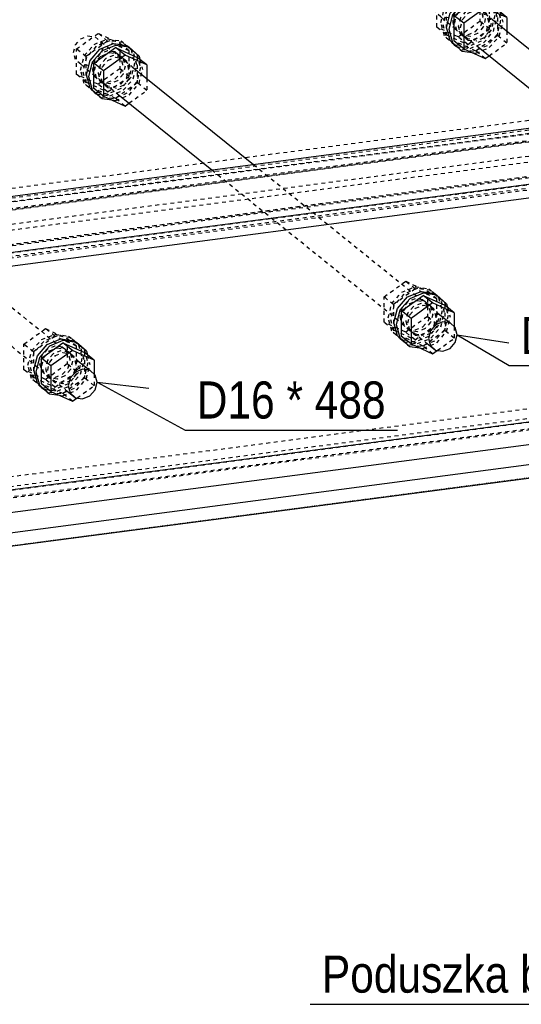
# Model space of a CAD drawing. Header units: millimetres. Extents: x 0 to 5940, y 0 to 2970.
# Tile 12 of 16: x 2811 to 3069, y 1219 to 1726. Entities that reach past the tile are written whole.
import ezdxf

# ---------------------------------------------------------------- set-up
doc = ezdxf.new("R2010")
doc.units = ezdxf.units.MM
doc.linetypes.add('DXK_LINE_DOT2', pattern=[3.9198, 1.9599, -1.9599])
doc.linetypes.add('DXK_LINE_DOT4', pattern=[0.9408, 0.4704, -0.4704])
doc.styles.add('Arial Narrow', font='ARIALN.TTF', dxfattribs={"height": 0.2})

# ---------------------------------------------------------------- blocks, each defined once
blk = doc.blocks.new('Part-2667976-1308 - 1297')
at = {"color": 5, "linetype": 'Continuous'}
for p, q in [((1054.1, 1404.17), (3464.78, 1721.27)), ((1084.82, 1379.42), (3495.49, 1696.52)), ((1084.82, 1372.42), (3495.49, 1689.52)), ((1070.39, 1255.27), (3481.07, 1572.36)), ((1073.76, 1244.04), (3484.44, 1561.14)), ((1084.82, 1235.14), (3495.49, 1552.23)), ((1084.82, 1228.14), (3495.49, 1545.23))]:
    blk.add_line(p, q, dxfattribs=at)
at = {"color": 8, "linetype": 'DXK_LINE_DOT2'}
for p, q in [((1054.1, 1397.18), (3464.78, 1714.27)), ((1065.15, 1388.27), (3475.83, 1705.37)), ((1072.47, 1381.72), (3483.15, 1698.82)), ((1073.76, 1381.33), (3484.44, 1698.43)), ((1068.52, 1377.05), (3479.2, 1694.14)), ((1079.47, 1376.73), (3481.07, 1692.63)), ((1068.52, 1261.79), (3464.78, 1576.98)), ((1068.52, 1256.78), (3479.2, 1573.87)), ((1054.1, 1252.89), (3464.78, 1569.99)), ((1066.44, 1250.59), (3477.12, 1567.69)), ((1067.19, 1251.25), (3475.83, 1568.08))]:
    blk.add_line(p, q, dxfattribs=at)
blk = doc.blocks.new('Part-2667976-1309 - 1297')
at = {"color": 8, "linetype": 'DXK_LINE_DOT2'}
for p, q in [((910.17, 1389.38), (3306.43, 1704.58)), ((910.17, 1384.37), (3320.85, 1701.47)), ((1054.1, 1401.55), (3322.72, 1699.96)), ((895.75, 1380.49), (3306.43, 1697.58)), ((908.09, 1378.19), (3318.77, 1695.28)), ((908.84, 1378.85), (3317.48, 1695.68)), ((1061.88, 1390.9), (3326.1, 1688.73)), ((1068.08, 1381.36), (3337.15, 1679.83)), ((1068.52, 1374.42), (3337.15, 1672.83))]:
    blk.add_line(p, q, dxfattribs=at)
blk = doc.blocks.new('Part-2667976-1396 - 1297')
at = {"color": 8, "linetype": 'DXK_LINE_DOT2'}
for p, q in [((2653.17, 1684.31), (2654.16, 1688.22)), ((2654.16, 1688.22), (2656.88, 1691.35)), ((2656.88, 1691.35), (2660.58, 1692.85)), ((2660.58, 1692.85), (2664.29, 1692.33)), ((2664.29, 1692.33), (2683.4, 1676.93)), ((2664.29, 1692.33), (2667.01, 1689.91)), ((2667.01, 1689.91), (2668, 1686.26)), ((2654.16, 1680.66), (2653.17, 1684.31)), ((2668, 1686.26), (2667.01, 1682.35)), ((2656.88, 1678.25), (2654.16, 1680.66)), ((2656.88, 1678.25), (2675.98, 1662.85)), ((2660.58, 1677.72), (2656.88, 1678.25)), ((2664.29, 1679.22), (2660.58, 1677.72)), ((2667.01, 1682.35), (2664.29, 1679.22)), ((2724.35, 1623.88), (2834.33, 1535.26)), ((2745.75, 1626.69), (2841.74, 1549.33))]:
    blk.add_line(p, q, dxfattribs=at)
at = {"color": 5, "linetype": 'Continuous'}
for p, q in [((2683.4, 1676.93), (2745.75, 1626.69)), ((2675.98, 1662.85), (2724.35, 1623.88)), ((2841.74, 1549.33), (2846.99, 1545.11)), ((2836.86, 1541.01), (2835.86, 1537.09)), ((2839.57, 1544.13), (2836.86, 1541.01)), ((2843.28, 1545.63), (2839.57, 1544.13)), ((2846.99, 1545.11), (2843.28, 1545.63)), ((2849.7, 1542.7), (2846.99, 1545.11)), ((2850.7, 1539.05), (2849.7, 1542.7)), ((2835.86, 1537.09), (2836.86, 1533.44)), ((2849.7, 1535.13), (2850.7, 1539.05)), ((2834.33, 1535.26), (2839.57, 1531.03)), ((2836.86, 1533.44), (2839.57, 1531.03)), ((2839.57, 1531.03), (2843.28, 1530.51)), ((2843.28, 1530.51), (2846.99, 1532.01)), ((2846.99, 1532.01), (2849.7, 1535.13))]:
    blk.add_line(p, q, dxfattribs=at)
blk = doc.blocks.new('Part-2667976-1397 - 1297')
at = {"color": 5, "linetype": 'Continuous'}
for p, q in [((2825.09, 1558.49), (2832.04, 1561.31)), ((2832.04, 1561.31), (2839, 1560.32)), ((2820, 1552.63), (2825.09, 1558.49)), ((2826.21, 1557.59), (2821.12, 1551.73)), ((2833.17, 1560.4), (2826.21, 1557.59)), ((2840.12, 1559.42), (2833.17, 1560.4)), ((2839, 1560.32), (2840.12, 1559.42)), ((2845.21, 1554.9), (2840.12, 1559.42)), ((2818.13, 1545.3), (2820, 1552.63)), ((2821.12, 1551.73), (2819.26, 1544.39)), ((2845.21, 1554.9), (2845.7, 1553.1)), ((2820, 1538.45), (2818.13, 1545.3)), ((2819.26, 1544.39), (2821.12, 1537.54)), ((2825.09, 1533.93), (2820, 1538.45)), ((2821.12, 1537.54), (2826.21, 1533.02)), ((2825.09, 1533.93), (2826.21, 1533.02)), ((2826.21, 1533.02), (2831.21, 1532.31))]:
    blk.add_line(p, q, dxfattribs=at)
at = {"color": 8, "linetype": 'DXK_LINE_DOT2'}
for p, q in [((2839, 1560.32), (2844.09, 1555.8)), ((2828.1, 1553.57), (2825.22, 1550.25)), ((2826.34, 1549.34), (2829.23, 1552.66)), ((2832.04, 1555.16), (2828.1, 1553.57)), ((2829.23, 1552.66), (2833.17, 1554.26)), ((2835.98, 1554.6), (2832.04, 1555.16)), ((2833.17, 1554.26), (2837.11, 1553.7)), ((2835.98, 1554.6), (2837.11, 1553.7)), ((2838.87, 1552.04), (2835.98, 1554.6)), ((2837.11, 1553.7), (2839.99, 1551.14)), ((2839.92, 1548.16), (2838.87, 1552.04)), ((2839.99, 1551.14), (2841.05, 1547.26)), ((2844.09, 1555.8), (2845.95, 1548.96)), ((2845.7, 1553.1), (2847.07, 1548.05)), ((2825.22, 1550.25), (2824.16, 1546.09)), ((2824.16, 1546.09), (2825.22, 1542.21)), ((2825.28, 1545.18), (2826.34, 1549.34)), ((2838.87, 1544.01), (2839.92, 1548.16)), ((2841.05, 1547.26), (2839.99, 1543.1)), ((2845.95, 1548.96), (2844.09, 1541.62)), ((2845.21, 1540.71), (2847.07, 1548.05)), ((2825.22, 1542.21), (2828.1, 1539.65)), ((2826.34, 1541.3), (2825.28, 1545.18)), ((2829.23, 1538.74), (2826.34, 1541.3)), ((2835.98, 1540.68), (2838.87, 1544.01)), ((2839.99, 1543.1), (2837.11, 1539.78)), ((2844.09, 1541.62), (2839, 1535.76)), ((2828.1, 1539.65), (2829.23, 1538.74)), ((2828.1, 1539.65), (2832.04, 1539.09)), ((2833.17, 1538.18), (2829.23, 1538.74)), ((2832.04, 1539.09), (2835.98, 1540.68)), ((2837.11, 1539.78), (2833.17, 1538.18)), ((2840.12, 1534.85), (2845.21, 1540.71)), ((2832.04, 1532.94), (2825.09, 1533.93)), ((2831.21, 1532.31), (2833.17, 1532.04)), ((2839, 1535.76), (2832.04, 1532.94)), ((2833.17, 1532.04), (2840.12, 1534.85))]:
    blk.add_line(p, q, dxfattribs=at)
blk = doc.blocks.new('Part-2667976-1398 - 1297')
at = {"color": 5, "linetype": 'Continuous'}
for p, q in [((2822.04, 1551.31), (2833.17, 1559.32)), ((2838.04, 1555.4), (2833.17, 1559.32)), ((2833.17, 1559.32), (2844.29, 1554.23)), ((2826.91, 1547.38), (2822.04, 1551.31)), ((2822.04, 1538.21), (2822.04, 1551.31)), ((2838.04, 1555.4), (2826.91, 1547.38)), ((2849.16, 1550.31), (2838.04, 1555.4)), ((2849.16, 1550.31), (2844.29, 1554.23)), ((2826.91, 1547.38), (2826.91, 1534.28)), ((2849.16, 1550.31), (2849.16, 1543.18)), ((2826.91, 1534.28), (2822.04, 1538.21)), ((2826.91, 1534.28), (2838.04, 1529.19)), ((2838.04, 1529.19), (2840.42, 1530.91))]:
    blk.add_line(p, q, dxfattribs=at)
at = {"color": 8, "linetype": 'DXK_LINE_DOT2'}
for p, q in [((2844.29, 1554.23), (2844.29, 1541.13)), ((2844.29, 1541.13), (2833.17, 1533.12)), ((2849.16, 1537.21), (2844.29, 1541.13)), ((2849.16, 1543.18), (2849.16, 1537.21)), ((2833.17, 1533.12), (2822.04, 1538.21)), ((2840.42, 1530.91), (2849.16, 1537.21)), ((2838.04, 1529.19), (2833.17, 1533.12))]:
    blk.add_line(p, q, dxfattribs=at)
blk = doc.blocks.new('Part-2667976-1399 - 1297')
at = {"color": 8, "linetype": 'DXK_LINE_DOT2'}
for p, q in [((2822.09, 1560.91), (2829.05, 1563.72)), ((2830.17, 1562.82), (2823.22, 1560)), ((2829.05, 1563.72), (2836, 1562.74)), ((2837.12, 1561.83), (2830.17, 1562.82)), ((2836, 1562.74), (2837.12, 1561.83)), ((2836, 1562.74), (2841.09, 1558.22)), ((2842.21, 1557.31), (2837.12, 1561.83)), ((2817, 1555.05), (2822.09, 1560.91)), ((2823.22, 1560), (2818.12, 1554.14)), ((2829.05, 1557.58), (2825.1, 1555.98)), ((2826.23, 1555.08), (2830.17, 1556.67)), ((2832.99, 1557.02), (2829.05, 1557.58)), ((2830.17, 1556.67), (2834.11, 1556.11)), ((2832.99, 1557.02), (2834.11, 1556.11)), ((2835.87, 1554.46), (2832.99, 1557.02)), ((2841.09, 1558.22), (2842.95, 1551.37)), ((2844.08, 1550.46), (2842.21, 1557.31)), ((2815.14, 1547.71), (2817, 1555.05)), ((2818.12, 1554.14), (2816.26, 1546.81)), ((2822.22, 1552.66), (2821.16, 1548.5)), ((2825.1, 1555.98), (2822.22, 1552.66)), ((2822.29, 1547.6), (2823.34, 1551.76)), ((2823.34, 1551.76), (2826.23, 1555.08)), ((2834.11, 1556.11), (2836.99, 1553.55)), ((2836.93, 1550.58), (2835.87, 1554.46)), ((2836.99, 1553.55), (2838.05, 1549.67)), ((2842.95, 1551.37), (2841.09, 1544.03)), ((2817, 1540.87), (2815.14, 1547.71)), ((2816.26, 1546.81), (2818.12, 1539.96)), ((2821.16, 1548.5), (2822.22, 1544.62)), ((2823.34, 1543.72), (2822.29, 1547.6)), ((2832.99, 1543.1), (2835.87, 1546.42)), ((2835.87, 1546.42), (2836.93, 1550.58)), ((2838.05, 1549.67), (2836.99, 1545.51)), ((2842.21, 1543.13), (2844.08, 1550.46)), ((2822.22, 1544.62), (2825.1, 1542.06)), ((2826.23, 1541.16), (2823.34, 1543.72)), ((2825.1, 1542.06), (2826.23, 1541.16)), ((2825.1, 1542.06), (2829.05, 1541.5)), ((2830.17, 1540.6), (2826.23, 1541.16)), ((2829.05, 1541.5), (2832.99, 1543.1)), ((2834.11, 1542.19), (2830.17, 1540.6)), ((2836.99, 1545.51), (2834.11, 1542.19)), ((2841.09, 1544.03), (2836, 1538.17)), ((2837.12, 1537.27), (2842.21, 1543.13)), ((2822.09, 1536.34), (2817, 1540.87)), ((2818.12, 1539.96), (2823.22, 1535.44)), ((2822.09, 1536.34), (2823.22, 1535.44)), ((2829.05, 1535.36), (2822.09, 1536.34)), ((2836, 1538.17), (2829.05, 1535.36)), ((2830.17, 1534.45), (2837.12, 1537.27)), ((2823.22, 1535.44), (2823.55, 1535.39)), ((2823.55, 1535.39), (2830.17, 1534.45))]:
    blk.add_line(p, q, dxfattribs=at)
blk = doc.blocks.new('Part-2667976-1400 - 1297')
at = {"color": 8, "linetype": 'DXK_LINE_DOT2'}
for p, q in [((2813.05, 1558.55), (2824.18, 1566.57)), ((2829.05, 1562.64), (2824.18, 1566.57)), ((2824.18, 1566.57), (2835.3, 1561.48)), ((2829.05, 1562.64), (2817.92, 1554.63)), ((2840.17, 1557.56), (2829.05, 1562.64)), ((2840.17, 1557.56), (2835.3, 1561.48)), ((2835.3, 1561.48), (2835.3, 1548.38)), ((2817.92, 1554.63), (2813.05, 1558.55)), ((2813.05, 1545.45), (2813.05, 1558.55)), ((2840.17, 1544.45), (2840.17, 1557.56)), ((2817.92, 1554.63), (2817.92, 1541.53)), ((2835.3, 1548.38), (2824.18, 1540.36)), ((2840.17, 1544.45), (2835.3, 1548.38)), ((2817.92, 1541.53), (2813.05, 1545.45)), ((2824.18, 1540.36), (2813.05, 1545.45)), ((2817.92, 1541.53), (2829.05, 1536.44)), ((2829.05, 1536.44), (2840.17, 1544.45)), ((2829.05, 1536.44), (2824.18, 1540.36))]:
    blk.add_line(p, q, dxfattribs=at)
blk = doc.blocks.new('Part-2667976-1405 - 1297')
at = {"color": 8, "linetype": 'DXK_LINE_DOT2'}
for p, q in [((2839.6, 1712.62), (2842.31, 1715.74)), ((2842.31, 1715.74), (2846.02, 1717.24)), ((2846.02, 1717.24), (2849.73, 1716.72)), ((2849.73, 1716.72), (2868.83, 1701.32)), ((2849.73, 1716.72), (2852.44, 1714.31)), ((2852.44, 1714.31), (2853.44, 1710.66)), ((2838.6, 1708.7), (2839.6, 1712.62)), ((2839.6, 1705.05), (2838.6, 1708.7)), ((2853.44, 1710.66), (2852.44, 1706.74)), ((2842.31, 1702.64), (2839.6, 1705.05)), ((2849.73, 1703.62), (2846.02, 1702.12)), ((2852.44, 1706.74), (2849.73, 1703.62)), ((2842.31, 1702.64), (2861.42, 1687.25)), ((2846.02, 1702.12), (2842.31, 1702.64)), ((2909.79, 1648.27), (3019.76, 1559.65)), ((2931.18, 1651.08), (3027.18, 1573.73))]:
    blk.add_line(p, q, dxfattribs=at)
at = {"color": 5, "linetype": 'Continuous'}
for p, q in [((2868.83, 1701.32), (2931.18, 1651.08)), ((2861.42, 1687.25), (2909.79, 1648.27)), ((3027.18, 1573.73), (3032.43, 1569.5)), ((3025.01, 1568.52), (3022.29, 1565.4)), ((3028.72, 1570.03), (3025.01, 1568.52)), ((3032.43, 1569.5), (3028.72, 1570.03)), ((3035.14, 1567.09), (3032.43, 1569.5)), ((3036.13, 1563.44), (3035.14, 1567.09)), ((3022.29, 1565.4), (3021.3, 1561.49)), ((3021.3, 1561.49), (3022.29, 1557.84)), ((3035.14, 1559.52), (3036.13, 1563.44)), ((3019.76, 1559.65), (3025.01, 1555.42)), ((3022.29, 1557.84), (3025.01, 1555.42)), ((3028.72, 1554.9), (3032.43, 1556.4)), ((3032.43, 1556.4), (3035.14, 1559.52)), ((3025.01, 1555.42), (3028.72, 1554.9))]:
    blk.add_line(p, q, dxfattribs=at)
blk = doc.blocks.new('Part-2667976-1406 - 1297')
at = {"color": 5, "linetype": 'Continuous'}
for p, q in [((3005.43, 1577.02), (3010.52, 1582.89)), ((3011.65, 1581.98), (3006.56, 1576.12)), ((3010.52, 1582.89), (3017.48, 1585.7)), ((3018.6, 1584.8), (3011.65, 1581.98)), ((3017.48, 1585.7), (3024.43, 1584.72)), ((3025.56, 1583.81), (3018.6, 1584.8)), ((3024.43, 1584.72), (3025.56, 1583.81)), ((3030.65, 1579.29), (3025.56, 1583.81)), ((3003.57, 1569.69), (3005.43, 1577.02)), ((3030.65, 1579.29), (3031.14, 1577.49)), ((3006.56, 1576.12), (3004.69, 1568.78)), ((3005.43, 1562.84), (3003.57, 1569.69)), ((3004.69, 1568.78), (3006.56, 1561.94)), ((3010.52, 1558.32), (3005.43, 1562.84)), ((3006.56, 1561.94), (3011.65, 1557.41)), ((3010.52, 1558.32), (3011.65, 1557.41)), ((3011.65, 1557.41), (3016.65, 1556.71))]:
    blk.add_line(p, q, dxfattribs=at)
at = {"color": 8, "linetype": 'DXK_LINE_DOT2'}
for p, q in [((3024.43, 1584.72), (3029.52, 1580.19)), ((3013.54, 1577.96), (3010.65, 1574.64)), ((3011.78, 1573.73), (3014.66, 1577.05)), ((3017.48, 1579.55), (3013.54, 1577.96)), ((3014.66, 1577.05), (3018.6, 1578.65)), ((3021.42, 1579), (3017.48, 1579.55)), ((3018.6, 1578.65), (3022.54, 1578.09)), ((3021.42, 1579), (3022.54, 1578.09)), ((3024.3, 1576.43), (3021.42, 1579)), ((3022.54, 1578.09), (3025.43, 1575.53)), ((3025.36, 1572.55), (3024.3, 1576.43)), ((3029.52, 1580.19), (3031.39, 1573.35)), ((3031.14, 1577.49), (3032.51, 1572.44)), ((3010.65, 1574.64), (3009.6, 1570.48)), ((3010.72, 1569.58), (3011.78, 1573.73)), ((3024.3, 1568.4), (3025.36, 1572.55)), ((3025.43, 1575.53), (3026.48, 1571.65)), ((3026.48, 1571.65), (3025.43, 1567.49)), ((3031.39, 1573.35), (3029.52, 1566.01)), ((3030.65, 1565.11), (3032.51, 1572.44)), ((3009.6, 1570.48), (3010.65, 1566.6)), ((3010.65, 1566.6), (3013.54, 1564.04)), ((3011.78, 1565.7), (3010.72, 1569.58)), ((3021.42, 1565.08), (3024.3, 1568.4)), ((3025.43, 1567.49), (3022.54, 1564.17)), ((3011.78, 1565.7), (3012.35, 1565.19)), ((3012.35, 1565.19), (3014.66, 1563.13)), ((3013.54, 1564.04), (3014.66, 1563.13)), ((3013.54, 1564.04), (3014.48, 1563.91)), ((3014.48, 1563.91), (3017.48, 1563.48)), ((3014.66, 1563.13), (3018.6, 1562.58)), ((3017.48, 1563.48), (3021.42, 1565.08)), ((3022.54, 1564.17), (3018.6, 1562.58)), ((3029.52, 1566.01), (3024.43, 1560.15)), ((3025.56, 1559.24), (3030.65, 1565.11)), ((3017.48, 1557.34), (3010.52, 1558.32)), ((3016.65, 1556.71), (3018.6, 1556.43)), ((3024.43, 1560.15), (3017.48, 1557.34)), ((3018.6, 1556.43), (3025.56, 1559.24))]:
    blk.add_line(p, q, dxfattribs=at)
blk = doc.blocks.new('Part-2667976-1407 - 1297')
at = {"color": 5, "linetype": 'Continuous'}
for p, q in [((3007.48, 1575.7), (3018.6, 1583.71)), ((3023.47, 1579.79), (3018.6, 1583.71)), ((3018.6, 1583.71), (3029.73, 1578.63)), ((3023.47, 1579.79), (3012.35, 1571.78)), ((3034.6, 1574.7), (3023.47, 1579.79)), ((3034.6, 1574.7), (3029.73, 1578.63)), ((3012.35, 1571.78), (3007.48, 1575.7)), ((3007.48, 1562.6), (3007.48, 1575.7)), ((3012.35, 1571.78), (3012.35, 1558.67)), ((3034.6, 1574.7), (3034.6, 1567.57)), ((3012.35, 1558.67), (3007.48, 1562.6)), ((3012.35, 1558.67), (3023.47, 1553.59)), ((3023.47, 1553.59), (3025.86, 1555.3))]:
    blk.add_line(p, q, dxfattribs=at)
at = {"color": 8, "linetype": 'DXK_LINE_DOT2'}
for p, q in [((3029.73, 1578.63), (3029.73, 1565.53)), ((3034.6, 1567.57), (3034.6, 1561.6)), ((3018.6, 1557.51), (3007.48, 1562.6)), ((3029.73, 1565.53), (3018.6, 1557.51)), ((3025.86, 1555.3), (3034.6, 1561.6)), ((3034.6, 1561.6), (3029.73, 1565.53)), ((3023.47, 1553.59), (3018.6, 1557.51))]:
    blk.add_line(p, q, dxfattribs=at)
blk = doc.blocks.new('Part-2667976-1408 - 1297')
at = {"color": 8, "linetype": 'DXK_LINE_DOT2'}
for p, q in [((3007.53, 1585.3), (3014.48, 1588.12)), ((3015.61, 1587.21), (3008.65, 1584.4)), ((3014.48, 1588.12), (3021.44, 1587.13)), ((3022.56, 1586.22), (3015.61, 1587.21)), ((3021.44, 1587.13), (3022.56, 1586.22)), ((3021.44, 1587.13), (3026.53, 1582.61)), ((3002.44, 1579.44), (3007.53, 1585.3)), ((3008.65, 1584.4), (3003.56, 1578.53)), ((3014.48, 1581.97), (3010.54, 1580.37)), ((3018.42, 1581.41), (3014.48, 1581.97)), ((3027.65, 1581.7), (3022.56, 1586.22)), ((3026.53, 1582.61), (3028.39, 1575.76)), ((3029.51, 1574.86), (3027.65, 1581.7)), ((3000.57, 1572.1), (3002.44, 1579.44)), ((3003.56, 1578.53), (3001.7, 1571.2)), ((3007.66, 1577.05), (3006.6, 1572.9)), ((3010.54, 1580.37), (3007.66, 1577.05)), ((3008.78, 1576.15), (3011.67, 1579.47)), ((3011.67, 1579.47), (3015.61, 1581.06)), ((3015.61, 1581.06), (3019.55, 1580.51)), ((3018.42, 1581.41), (3019.55, 1580.51)), ((3021.31, 1578.85), (3018.42, 1581.41)), ((3019.55, 1580.51), (3022.43, 1577.94)), ((3022.36, 1574.97), (3021.31, 1578.85)), ((3022.43, 1577.94), (3023.49, 1574.06)), ((3002.44, 1565.26), (3000.57, 1572.1)), ((3006.6, 1572.9), (3007.66, 1569.02)), ((3007.72, 1571.99), (3008.78, 1576.15)), ((3008.78, 1568.11), (3007.72, 1571.99)), ((3021.31, 1570.81), (3022.36, 1574.97)), ((3023.49, 1574.06), (3022.43, 1569.91)), ((3028.39, 1575.76), (3026.53, 1568.43)), ((3027.65, 1567.52), (3029.51, 1574.86)), ((3001.7, 1571.2), (3003.56, 1564.35)), ((3007.66, 1569.02), (3010.54, 1566.45)), ((3011.67, 1565.55), (3008.78, 1568.11)), ((3010.54, 1566.45), (3011.67, 1565.55)), ((3010.54, 1566.45), (3014.48, 1565.9)), ((3014.48, 1565.9), (3018.42, 1567.49)), ((3019.55, 1566.59), (3015.61, 1564.99)), ((3018.42, 1567.49), (3021.31, 1570.81)), ((3022.43, 1569.91), (3019.55, 1566.59)), ((3026.53, 1568.43), (3021.44, 1562.56)), ((3022.56, 1561.66), (3027.65, 1567.52)), ((3007.53, 1560.74), (3002.44, 1565.26)), ((3003.56, 1564.35), (3008.65, 1559.83)), ((3015.61, 1564.99), (3011.67, 1565.55)), ((3021.44, 1562.56), (3014.48, 1559.75)), ((3015.61, 1558.84), (3022.56, 1561.66)), ((3007.53, 1560.74), (3008.65, 1559.83)), ((3014.48, 1559.75), (3007.53, 1560.74)), ((3008.65, 1559.83), (3015.61, 1558.84))]:
    blk.add_line(p, q, dxfattribs=at)
blk = doc.blocks.new('Part-2667976-1409 - 1297')
at = {"color": 8, "linetype": 'DXK_LINE_DOT2'}
for p, q in [((2998.49, 1582.94), (3009.61, 1590.96)), ((3014.48, 1587.03), (3003.36, 1579.02)), ((3014.48, 1587.03), (3009.61, 1590.96)), ((3009.61, 1590.96), (3020.74, 1585.87)), ((3025.61, 1581.95), (3014.48, 1587.03)), ((3003.36, 1579.02), (2998.49, 1582.94)), ((2998.49, 1569.84), (2998.49, 1582.94)), ((3025.61, 1581.95), (3020.74, 1585.87)), ((3020.74, 1585.87), (3020.74, 1572.77)), ((3025.61, 1568.85), (3025.61, 1581.95)), ((3003.36, 1579.02), (3003.36, 1565.92)), ((3020.74, 1572.77), (3009.61, 1564.76)), ((3025.61, 1568.85), (3020.74, 1572.77)), ((3003.36, 1565.92), (2998.49, 1569.84)), ((3009.61, 1564.76), (2998.49, 1569.84)), ((3014.48, 1560.83), (3025.61, 1568.85)), ((3003.36, 1565.92), (3014.48, 1560.83)), ((3014.48, 1560.83), (3009.61, 1564.76))]:
    blk.add_line(p, q, dxfattribs=at)
blk = doc.blocks.new('Part-2667976-1410 - 1297')
at = {"color": 5, "linetype": 'Continuous'}
for p, q in [((2852.18, 1710.48), (2859.13, 1713.3)), ((2859.13, 1713.3), (2866.09, 1712.31)), ((2847.09, 1704.62), (2852.18, 1710.48)), ((2853.3, 1709.58), (2848.21, 1703.72)), ((2860.26, 1712.39), (2853.3, 1709.58)), ((2867.21, 1711.41), (2860.26, 1712.39)), ((2866.09, 1712.31), (2867.21, 1711.41)), ((2872.3, 1706.88), (2867.21, 1711.41)), ((2845.22, 1697.29), (2847.09, 1704.62)), ((2848.21, 1703.72), (2846.35, 1696.38)), ((2872.3, 1706.88), (2872.79, 1705.09)), ((2847.09, 1690.44), (2845.22, 1697.29)), ((2846.35, 1696.38), (2848.21, 1689.53)), ((2852.18, 1685.92), (2847.09, 1690.44)), ((2848.21, 1689.53), (2853.3, 1685.01)), ((2852.18, 1685.92), (2853.3, 1685.01)), ((2853.3, 1685.01), (2858.3, 1684.3))]:
    blk.add_line(p, q, dxfattribs=at)
at = {"color": 8, "linetype": 'DXK_LINE_DOT2'}
for p, q in [((2866.09, 1712.31), (2871.18, 1707.79)), ((2855.19, 1705.56), (2852.31, 1702.24)), ((2853.43, 1701.33), (2856.32, 1704.65)), ((2859.13, 1707.15), (2855.19, 1705.56)), ((2856.32, 1704.65), (2860.26, 1706.25)), ((2863.07, 1706.59), (2859.13, 1707.15)), ((2860.26, 1706.25), (2864.2, 1705.69)), ((2863.07, 1706.59), (2864.2, 1705.69)), ((2865.96, 1704.03), (2863.07, 1706.59)), ((2864.2, 1705.69), (2867.08, 1703.13)), ((2867.01, 1700.15), (2865.96, 1704.03)), ((2871.18, 1707.79), (2873.04, 1700.94)), ((2872.79, 1705.09), (2874.16, 1700.04)), ((2852.31, 1702.24), (2851.25, 1698.08)), ((2851.25, 1698.08), (2852.31, 1694.2)), ((2852.38, 1697.17), (2853.43, 1701.33)), ((2865.96, 1695.99), (2867.01, 1700.15)), ((2867.08, 1703.13), (2868.14, 1699.25)), ((2868.14, 1699.25), (2867.08, 1695.09)), ((2873.04, 1700.94), (2871.18, 1693.61)), ((2872.3, 1692.7), (2874.16, 1700.04)), ((2852.31, 1694.2), (2855.19, 1691.64)), ((2853.43, 1693.29), (2852.38, 1697.17)), ((2853.43, 1693.29), (2854, 1692.79)), ((2863.07, 1692.67), (2865.96, 1695.99)), ((2867.08, 1695.09), (2864.2, 1691.77)), ((2871.18, 1693.61), (2866.09, 1687.75)), ((2854, 1692.79), (2856.32, 1690.73)), ((2855.19, 1691.64), (2856.32, 1690.73)), ((2855.19, 1691.64), (2859.13, 1691.08)), ((2856.32, 1690.73), (2860.26, 1690.17)), ((2859.13, 1691.08), (2863.07, 1692.67)), ((2864.2, 1691.77), (2860.26, 1690.17)), ((2867.21, 1686.84), (2872.3, 1692.7)), ((2859.13, 1684.93), (2852.18, 1685.92)), ((2858.3, 1684.3), (2860.26, 1684.03)), ((2866.09, 1687.75), (2859.13, 1684.93)), ((2860.26, 1684.03), (2867.21, 1686.84))]:
    blk.add_line(p, q, dxfattribs=at)
blk = doc.blocks.new('Part-2667976-1411 - 1297')
at = {"color": 5, "linetype": 'Continuous'}
for p, q in [((2849.13, 1703.3), (2860.26, 1711.31)), ((2865.13, 1707.39), (2860.26, 1711.31)), ((2860.26, 1711.31), (2871.38, 1706.22)), ((2854, 1699.37), (2849.13, 1703.3)), ((2849.13, 1690.19), (2849.13, 1703.3)), ((2865.13, 1707.39), (2854, 1699.37)), ((2876.25, 1702.3), (2865.13, 1707.39)), ((2876.25, 1702.3), (2871.38, 1706.22)), ((2854, 1699.37), (2854, 1686.27)), ((2876.25, 1702.3), (2876.25, 1695.35)), ((2854, 1686.27), (2849.13, 1690.19)), ((2854, 1686.27), (2865.13, 1681.18)), ((2865.13, 1681.18), (2867.14, 1682.63))]:
    blk.add_line(p, q, dxfattribs=at)
at = {"color": 8, "linetype": 'DXK_LINE_DOT2'}
for p, q in [((2871.38, 1706.22), (2871.38, 1693.12)), ((2871.38, 1693.12), (2860.26, 1685.11)), ((2876.25, 1689.2), (2871.38, 1693.12)), ((2876.25, 1695.35), (2876.25, 1689.2)), ((2860.26, 1685.11), (2849.13, 1690.19)), ((2867.14, 1682.63), (2876.25, 1689.2)), ((2865.13, 1681.18), (2860.26, 1685.11))]:
    blk.add_line(p, q, dxfattribs=at)
blk = doc.blocks.new('Part-2667976-1412 - 1297')
at = {"color": 8, "linetype": 'DXK_LINE_DOT2'}
for p, q in [((2849.18, 1712.9), (2856.14, 1715.71)), ((2857.26, 1714.81), (2850.31, 1711.99)), ((2856.14, 1715.71), (2863.09, 1714.73)), ((2864.21, 1713.82), (2857.26, 1714.81)), ((2863.09, 1714.73), (2864.21, 1713.82)), ((2863.09, 1714.73), (2868.18, 1710.21)), ((2869.3, 1709.3), (2864.21, 1713.82)), ((2844.09, 1707.04), (2849.18, 1712.9)), ((2850.31, 1711.99), (2845.21, 1706.13)), ((2856.14, 1709.57), (2852.19, 1707.97)), ((2853.32, 1707.07), (2857.26, 1708.66)), ((2860.08, 1709.01), (2856.14, 1709.57)), ((2857.26, 1708.66), (2861.2, 1708.1)), ((2860.08, 1709.01), (2861.2, 1708.1)), ((2862.96, 1706.45), (2860.08, 1709.01)), ((2868.18, 1710.21), (2870.04, 1703.36)), ((2871.17, 1702.45), (2869.3, 1709.3)), ((2842.23, 1699.7), (2844.09, 1707.04)), ((2845.21, 1706.13), (2843.35, 1698.79)), ((2849.31, 1704.65), (2848.25, 1700.49)), ((2852.19, 1707.97), (2849.31, 1704.65)), ((2849.38, 1699.59), (2850.43, 1703.74)), ((2850.43, 1703.74), (2853.32, 1707.07)), ((2861.2, 1708.1), (2864.08, 1705.54)), ((2864.02, 1702.57), (2862.96, 1706.45)), ((2864.08, 1705.54), (2865.14, 1701.66)), ((2870.04, 1703.36), (2868.18, 1696.02)), ((2844.09, 1692.85), (2842.23, 1699.7)), ((2843.35, 1698.79), (2845.21, 1691.95)), ((2848.25, 1700.49), (2849.31, 1696.61)), ((2850.43, 1695.71), (2849.38, 1699.59)), ((2860.08, 1695.09), (2862.96, 1698.41)), ((2862.96, 1698.41), (2864.02, 1702.57)), ((2865.14, 1701.66), (2864.08, 1697.5)), ((2869.3, 1695.12), (2871.17, 1702.45)), ((2849.31, 1696.61), (2852.19, 1694.05)), ((2853.32, 1693.15), (2850.43, 1695.71)), ((2852.19, 1694.05), (2853.32, 1693.15)), ((2852.19, 1694.05), (2856.14, 1693.49)), ((2857.26, 1692.59), (2853.32, 1693.15)), ((2856.14, 1693.49), (2860.08, 1695.09)), ((2861.2, 1694.18), (2857.26, 1692.59)), ((2864.08, 1697.5), (2861.2, 1694.18)), ((2868.18, 1696.02), (2863.09, 1690.16)), ((2864.21, 1689.26), (2869.3, 1695.12)), ((2849.18, 1688.33), (2844.09, 1692.85)), ((2845.21, 1691.95), (2850.31, 1687.43)), ((2849.18, 1688.33), (2850.31, 1687.43)), ((2856.14, 1687.35), (2849.18, 1688.33)), ((2863.09, 1690.16), (2856.14, 1687.35)), ((2857.26, 1686.44), (2864.21, 1689.26)), ((2850.31, 1687.43), (2857.26, 1686.44))]:
    blk.add_line(p, q, dxfattribs=at)
blk = doc.blocks.new('Part-2667976-1413 - 1297')
at = {"color": 8, "linetype": 'DXK_LINE_DOT2'}
for p, q in [((2840.14, 1710.54), (2851.27, 1718.56)), ((2856.14, 1714.63), (2851.27, 1718.56)), ((2851.27, 1718.56), (2862.39, 1713.47)), ((2856.14, 1714.63), (2845.01, 1706.62)), ((2867.26, 1709.54), (2856.14, 1714.63)), ((2867.26, 1709.54), (2862.39, 1713.47)), ((2862.39, 1713.47), (2862.39, 1700.37)), ((2845.01, 1706.62), (2840.14, 1710.54)), ((2840.14, 1697.44), (2840.14, 1710.54)), ((2867.26, 1696.44), (2867.26, 1709.54)), ((2845.01, 1706.62), (2845.01, 1693.52)), ((2862.39, 1700.37), (2851.27, 1692.35)), ((2867.26, 1696.44), (2862.39, 1700.37)), ((2845.01, 1693.52), (2840.14, 1697.44)), ((2851.27, 1692.35), (2840.14, 1697.44)), ((2845.01, 1693.52), (2856.14, 1688.43)), ((2856.14, 1688.43), (2867.26, 1696.44)), ((2856.14, 1688.43), (2851.27, 1692.35))]:
    blk.add_line(p, q, dxfattribs=at)
blk = doc.blocks.new('Part-2667976-1414 - 1297')
at = {"color": 8, "linetype": 'DXK_LINE_DOT2'}
for p, q in [((3025.03, 1737.01), (3027.75, 1740.13)), ((3027.75, 1740.13), (3031.46, 1741.64)), ((3031.46, 1741.64), (3035.17, 1741.11)), ((3035.17, 1741.11), (3054.27, 1725.72)), ((3035.17, 1741.11), (3037.88, 1738.7)), ((3037.88, 1738.7), (3038.88, 1735.05)), ((3024.04, 1733.1), (3025.03, 1737.01)), ((3038.88, 1735.05), (3037.88, 1731.13)), ((3025.03, 1729.44), (3024.04, 1733.1)), ((3027.75, 1727.03), (3025.03, 1729.44)), ((3037.88, 1731.13), (3035.17, 1728.01)), ((3027.75, 1727.03), (3046.85, 1711.64)), ((3031.46, 1726.51), (3027.75, 1727.03)), ((3035.17, 1728.01), (3031.46, 1726.51)), ((3116.62, 1675.47), (3212.62, 1598.12)), ((3095.23, 1672.66), (3205.2, 1584.04))]:
    blk.add_line(p, q, dxfattribs=at)
at = {"color": 5, "linetype": 'Continuous'}
for p, q in [((3054.27, 1725.72), (3116.62, 1675.47)), ((3046.85, 1711.64), (3095.23, 1672.66)), ((3212.62, 1598.12), (3217.86, 1593.89)), ((3210.44, 1592.92), (3207.73, 1589.79)), ((3214.15, 1594.42), (3210.44, 1592.92)), ((3217.86, 1593.89), (3214.15, 1594.42)), ((3220.58, 1591.48), (3217.86, 1593.89)), ((3207.73, 1589.79), (3206.74, 1585.88)), ((3221.57, 1587.83), (3220.58, 1591.48)), ((3220.58, 1583.92), (3221.57, 1587.83)), ((3205.2, 1584.04), (3210.44, 1579.82)), ((3206.74, 1585.88), (3207.73, 1582.23)), ((3207.73, 1582.23), (3210.44, 1579.82)), ((3217.86, 1580.79), (3220.58, 1583.92)), ((3210.44, 1579.82), (3214.15, 1579.29)), ((3214.15, 1579.29), (3217.86, 1580.79))]:
    blk.add_line(p, q, dxfattribs=at)
blk = doc.blocks.new('Part-2667976-1419 - 1297')
at = {"color": 5, "linetype": 'Continuous'}
for p, q in [((3032.52, 1729.01), (3037.62, 1734.87)), ((3038.74, 1733.97), (3033.65, 1728.11)), ((3037.62, 1734.87), (3044.57, 1737.69)), ((3045.69, 1736.78), (3038.74, 1733.97)), ((3044.57, 1737.69), (3051.52, 1736.7)), ((3052.65, 1735.8), (3045.69, 1736.78)), ((3051.52, 1736.7), (3052.65, 1735.8)), ((3057.74, 1731.28), (3052.65, 1735.8)), ((3030.66, 1721.68), (3032.52, 1729.01)), ((3057.74, 1731.28), (3058.23, 1729.48)), ((3033.65, 1728.11), (3031.79, 1720.77)), ((3032.52, 1714.83), (3030.66, 1721.68)), ((3031.79, 1720.77), (3033.65, 1713.93)), ((3037.62, 1710.31), (3032.52, 1714.83)), ((3033.65, 1713.93), (3038.74, 1709.4)), ((3037.62, 1710.31), (3038.74, 1709.4)), ((3038.74, 1709.4), (3043.74, 1708.7))]:
    blk.add_line(p, q, dxfattribs=at)
at = {"color": 8, "linetype": 'DXK_LINE_DOT2'}
for p, q in [((3051.52, 1736.7), (3056.61, 1732.18)), ((3040.63, 1729.95), (3037.74, 1726.63)), ((3038.87, 1725.72), (3041.75, 1729.04)), ((3044.57, 1731.54), (3040.63, 1729.95)), ((3041.75, 1729.04), (3045.69, 1730.64)), ((3048.51, 1730.99), (3044.57, 1731.54)), ((3045.69, 1730.64), (3049.63, 1730.08)), ((3048.51, 1730.99), (3049.63, 1730.08)), ((3051.39, 1728.42), (3048.51, 1730.99)), ((3049.63, 1730.08), (3052.52, 1727.52)), ((3056.61, 1732.18), (3058.48, 1725.34)), ((3058.23, 1729.48), (3059.6, 1724.43)), ((3037.74, 1726.63), (3036.69, 1722.47)), ((3037.81, 1721.56), (3038.87, 1725.72)), ((3052.45, 1724.54), (3051.39, 1728.42)), ((3051.39, 1720.39), (3052.45, 1724.54)), ((3052.52, 1727.52), (3053.57, 1723.64)), ((3053.57, 1723.64), (3052.52, 1719.48)), ((3058.48, 1725.34), (3056.61, 1718)), ((3057.74, 1717.09), (3059.6, 1724.43)), ((3036.69, 1722.47), (3037.74, 1718.59)), ((3037.74, 1718.59), (3040.63, 1716.03)), ((3038.87, 1717.68), (3037.81, 1721.56)), ((3048.51, 1717.06), (3051.39, 1720.39)), ((3052.52, 1719.48), (3049.63, 1716.16)), ((3038.87, 1717.68), (3039.44, 1717.18)), ((3039.44, 1717.18), (3041.75, 1715.12)), ((3040.63, 1716.03), (3041.75, 1715.12)), ((3040.63, 1716.03), (3044.57, 1715.47)), ((3041.75, 1715.12), (3045.69, 1714.56)), ((3044.57, 1715.47), (3048.51, 1717.06)), ((3049.63, 1716.16), (3045.69, 1714.56)), ((3056.61, 1718), (3051.52, 1712.14)), ((3052.65, 1711.23), (3057.74, 1717.09)), ((3044.57, 1709.32), (3037.62, 1710.31)), ((3043.74, 1708.7), (3045.69, 1708.42)), ((3051.52, 1712.14), (3044.57, 1709.32)), ((3045.69, 1708.42), (3052.65, 1711.23))]:
    blk.add_line(p, q, dxfattribs=at)
blk = doc.blocks.new('Part-2667976-1420 - 1297')
at = {"color": 5, "linetype": 'Continuous'}
for p, q in [((3034.57, 1727.69), (3045.69, 1735.7)), ((3050.56, 1731.78), (3045.69, 1735.7)), ((3045.69, 1735.7), (3056.82, 1730.62)), ((3050.56, 1731.78), (3039.44, 1723.76)), ((3061.69, 1726.69), (3050.56, 1731.78)), ((3061.69, 1726.69), (3056.82, 1730.62)), ((3039.44, 1723.76), (3034.57, 1727.69)), ((3034.57, 1714.59), (3034.57, 1727.69)), ((3039.44, 1723.76), (3039.44, 1710.66)), ((3061.69, 1726.69), (3061.69, 1719.74)), ((3039.44, 1710.66), (3034.57, 1714.59)), ((3039.44, 1710.66), (3050.56, 1705.58)), ((3050.56, 1705.58), (3052.58, 1707.03))]:
    blk.add_line(p, q, dxfattribs=at)
at = {"color": 8, "linetype": 'DXK_LINE_DOT2'}
for p, q in [((3056.82, 1730.62), (3056.82, 1717.51)), ((3061.69, 1719.74), (3061.69, 1713.59)), ((3045.69, 1709.5), (3034.57, 1714.59)), ((3056.82, 1717.51), (3045.69, 1709.5)), ((3052.58, 1707.03), (3061.69, 1713.59)), ((3061.69, 1713.59), (3056.82, 1717.51)), ((3050.56, 1705.58), (3045.69, 1709.5))]:
    blk.add_line(p, q, dxfattribs=at)
blk = doc.blocks.new('Part-2667976-1421 - 1297')
at = {"color": 8, "linetype": 'DXK_LINE_DOT2'}
for p, q in [((3034.62, 1737.29), (3041.57, 1740.1)), ((3042.7, 1739.2), (3035.74, 1736.38)), ((3041.57, 1740.1), (3048.53, 1739.12)), ((3049.65, 1738.21), (3042.7, 1739.2)), ((3048.53, 1739.12), (3049.65, 1738.21)), ((3048.53, 1739.12), (3053.62, 1734.6)), ((3029.53, 1731.43), (3034.62, 1737.29)), ((3035.74, 1736.38), (3030.65, 1730.52)), ((3041.57, 1733.96), (3037.63, 1732.36)), ((3045.51, 1733.4), (3041.57, 1733.96)), ((3054.74, 1733.69), (3049.65, 1738.21)), ((3053.62, 1734.6), (3055.48, 1727.75)), ((3056.6, 1726.85), (3054.74, 1733.69)), ((3027.66, 1724.09), (3029.53, 1731.43)), ((3030.65, 1730.52), (3028.79, 1723.19)), ((3034.75, 1729.04), (3033.69, 1724.89)), ((3037.63, 1732.36), (3034.75, 1729.04)), ((3035.87, 1728.14), (3038.76, 1731.46)), ((3038.76, 1731.46), (3042.7, 1733.05)), ((3042.7, 1733.05), (3046.64, 1732.49)), ((3045.51, 1733.4), (3046.64, 1732.49)), ((3048.4, 1730.84), (3045.51, 1733.4)), ((3046.64, 1732.49), (3049.52, 1729.93)), ((3049.45, 1726.96), (3048.4, 1730.84)), ((3049.52, 1729.93), (3050.58, 1726.05)), ((3029.53, 1717.25), (3027.66, 1724.09)), ((3033.69, 1724.89), (3034.75, 1721.01)), ((3034.81, 1723.98), (3035.87, 1728.14)), ((3035.87, 1720.1), (3034.81, 1723.98)), ((3048.4, 1722.8), (3049.45, 1726.96)), ((3050.58, 1726.05), (3049.52, 1721.9)), ((3055.48, 1727.75), (3053.62, 1720.41)), ((3054.74, 1719.51), (3056.6, 1726.85)), ((3028.79, 1723.19), (3030.65, 1716.34)), ((3034.75, 1721.01), (3037.63, 1718.44)), ((3038.76, 1717.54), (3035.87, 1720.1)), ((3037.63, 1718.44), (3038.76, 1717.54)), ((3037.63, 1718.44), (3041.57, 1717.88)), ((3041.57, 1717.88), (3045.51, 1719.48)), ((3046.64, 1718.57), (3042.7, 1716.98)), ((3045.51, 1719.48), (3048.4, 1722.8)), ((3049.52, 1721.9), (3046.64, 1718.57)), ((3053.62, 1720.41), (3048.53, 1714.55)), ((3049.65, 1713.65), (3054.74, 1719.51)), ((3034.62, 1712.72), (3029.53, 1717.25)), ((3030.65, 1716.34), (3035.74, 1711.82)), ((3042.7, 1716.98), (3038.76, 1717.54)), ((3048.53, 1714.55), (3041.57, 1711.74)), ((3042.7, 1710.83), (3049.65, 1713.65)), ((3034.62, 1712.72), (3035.74, 1711.82)), ((3041.57, 1711.74), (3034.62, 1712.72)), ((3035.74, 1711.82), (3042.7, 1710.83))]:
    blk.add_line(p, q, dxfattribs=at)
blk = doc.blocks.new('Part-2667976-1422 - 1297')
at = {"color": 8, "linetype": 'DXK_LINE_DOT2'}
for p, q in [((3025.58, 1734.93), (3036.7, 1742.95)), ((3041.57, 1739.02), (3030.45, 1731.01)), ((3041.57, 1739.02), (3036.7, 1742.95)), ((3036.7, 1742.95), (3047.83, 1737.86)), ((3052.7, 1733.94), (3041.57, 1739.02)), ((3030.45, 1731.01), (3025.58, 1734.93)), ((3025.58, 1721.83), (3025.58, 1734.93)), ((3052.7, 1733.94), (3047.83, 1737.86)), ((3047.83, 1737.86), (3047.83, 1724.76)), ((3052.7, 1720.83), (3052.7, 1733.94)), ((3030.45, 1731.01), (3030.45, 1717.91)), ((3047.83, 1724.76), (3036.7, 1716.74)), ((3052.7, 1720.83), (3047.83, 1724.76)), ((3030.45, 1717.91), (3025.58, 1721.83)), ((3036.7, 1716.74), (3025.58, 1721.83)), ((3041.57, 1712.82), (3052.7, 1720.83)), ((3030.45, 1717.91), (3041.57, 1712.82)), ((3041.57, 1712.82), (3036.7, 1716.74))]:
    blk.add_line(p, q, dxfattribs=at)
blk = doc.blocks.new('Part-2667976-2642 - 1297')
at = {"color": 4, "linetype": 'DXK_LINE_DOT4'}
blk.add_line((3495.49, 1545.23), (1084.82, 1228.14), dxfattribs=at)
blk = doc.blocks.new('Mark-2667976-2700 - 1297')
at = {"color": 7, "linetype": 'Continuous'}
for p, q in [((3263.7, 1325.64), (3169.82, 1218.73)), ((3263.7, 1325.64), (3254.72, 1300.26)), ((2960.45, 1218.73), (3169.82, 1218.73))]:
    blk.add_line(p, q, dxfattribs=at)
at = {"color": 0, "linetype": 'Continuous'}
blk.add_wipeout([(3163.82, 1224.73), (3163.82, 1244.73), (2966.45, 1244.73), (2966.45, 1224.73)], dxfattribs=at)
blk.add_wipeout([(3163.82, 1224.73), (3163.82, 1244.73), (2966.45, 1244.73), (2966.45, 1224.73)], dxfattribs=at)
at = {"color": 7, "linetype": 'Continuous', "style": 'Arial Narrow'}
blk.add_text('Poduszka betonowa', height=19.0885, dxfattribs=at).set_placement((2966.45, 1224.73))
blk = doc.blocks.new('Mark-2667976-2800 - 1297')
at = {"color": 7, "linetype": 'Continuous'}
for p, q in [((3036.13, 1563.44), (3062.83, 1547.54)), ((3036.13, 1563.44), (3062.73, 1559.24)), ((3062.83, 1547.54), (3172.11, 1547.54))]:
    blk.add_line(p, q, dxfattribs=at)
at = {"color": 0, "linetype": 'Continuous'}
for points in [[(3109.03, 1553.54), (3109.03, 1573.54), (3068.83, 1573.54), (3068.83, 1553.54)], [(3123.54, 1553.54), (3123.54, 1573.54), (3115.03, 1573.54), (3115.03, 1553.54)], [(3166.11, 1553.54), (3166.11, 1573.54), (3129.54, 1573.54), (3129.54, 1553.54)]]:
    blk.add_wipeout(points, dxfattribs=at)
for points in [[(3109.03, 1553.54), (3109.03, 1573.54), (3068.83, 1573.54), (3068.83, 1553.54)], [(3123.54, 1553.54), (3123.54, 1573.54), (3115.03, 1573.54), (3115.03, 1553.54)], [(3166.11, 1553.54), (3166.11, 1573.54), (3129.54, 1573.54), (3129.54, 1553.54)]]:
    blk.add_wipeout(points, dxfattribs=at)
at = {"color": 7, "linetype": 'Continuous', "style": 'Arial Narrow'}
for s, height, p in [('D16', 19.089, (3068.83, 1553.54)), ('*', 19.09, (3115.03, 1553.54)), ('488', 19.089, (3129.54, 1553.54))]:
    blk.add_text(s, height=height, dxfattribs=at).set_placement(p)
blk = doc.blocks.new('Mark-2667976-2804 - 1297')
at = {"color": 7, "linetype": 'Continuous'}
for p, q in [((2850.7, 1539.05), (2896.04, 1514.3)), ((2850.7, 1539.05), (2877.43, 1535.85)), ((2896.04, 1514.3), (3005.31, 1514.3))]:
    blk.add_line(p, q, dxfattribs=at)
at = {"color": 0, "linetype": 'Continuous'}
for points in [[(2942.23, 1520.3), (2942.23, 1540.3), (2902.04, 1540.3), (2902.04, 1520.3)], [(2956.75, 1520.3), (2956.75, 1540.3), (2948.23, 1540.3), (2948.23, 1520.3)], [(2999.31, 1520.3), (2999.31, 1540.3), (2962.75, 1540.3), (2962.75, 1520.3)]]:
    blk.add_wipeout(points, dxfattribs=at)
for points in [[(2942.23, 1520.3), (2942.23, 1540.3), (2902.04, 1540.3), (2902.04, 1520.3)], [(2956.75, 1520.3), (2956.75, 1540.3), (2948.23, 1540.3), (2948.23, 1520.3)], [(2999.31, 1520.3), (2999.31, 1540.3), (2962.75, 1540.3), (2962.75, 1520.3)]]:
    blk.add_wipeout(points, dxfattribs=at)
at = {"color": 7, "linetype": 'Continuous', "style": 'Arial Narrow'}
for s, height, p in [('*', 19.09, (2948.23, 1520.3)), ('D16', 19.089, (2902.04, 1520.3)), ('488', 19.089, (2962.75, 1520.3))]:
    blk.add_text(s, height=height, dxfattribs=at).set_placement(p)

msp = doc.modelspace()

# ---------------------------------------------------------------- block references
for name in ['Part-2667976-2642 - 1297', 'Part-2667976-1309 - 1297', 'Part-2667976-1414 - 1297', 'Part-2667976-1422 - 1297', 'Part-2667976-1421 - 1297', 'Part-2667976-1419 - 1297', 'Part-2667976-1420 - 1297', 'Part-2667976-1308 - 1297', 'Part-2667976-1413 - 1297', 'Part-2667976-1405 - 1297', 'Part-2667976-1412 - 1297', 'Part-2667976-1410 - 1297', 'Part-2667976-1411 - 1297', 'Part-2667976-1396 - 1297', 'Part-2667976-1409 - 1297', 'Part-2667976-1408 - 1297', 'Part-2667976-1406 - 1297', 'Part-2667976-1407 - 1297', 'Part-2667976-1400 - 1297', 'Part-2667976-1399 - 1297', 'Part-2667976-1397 - 1297', 'Part-2667976-1398 - 1297']:
    msp.add_blockref(name, (0, 0))

# ---------------------------------------------------------------- next in the draw order: block references
for name in ['Mark-2667976-2800 - 1297', 'Mark-2667976-2804 - 1297', 'Mark-2667976-2700 - 1297']:
    msp.add_blockref(name, (0, 0))

doc.saveas('drawing.dxf')
